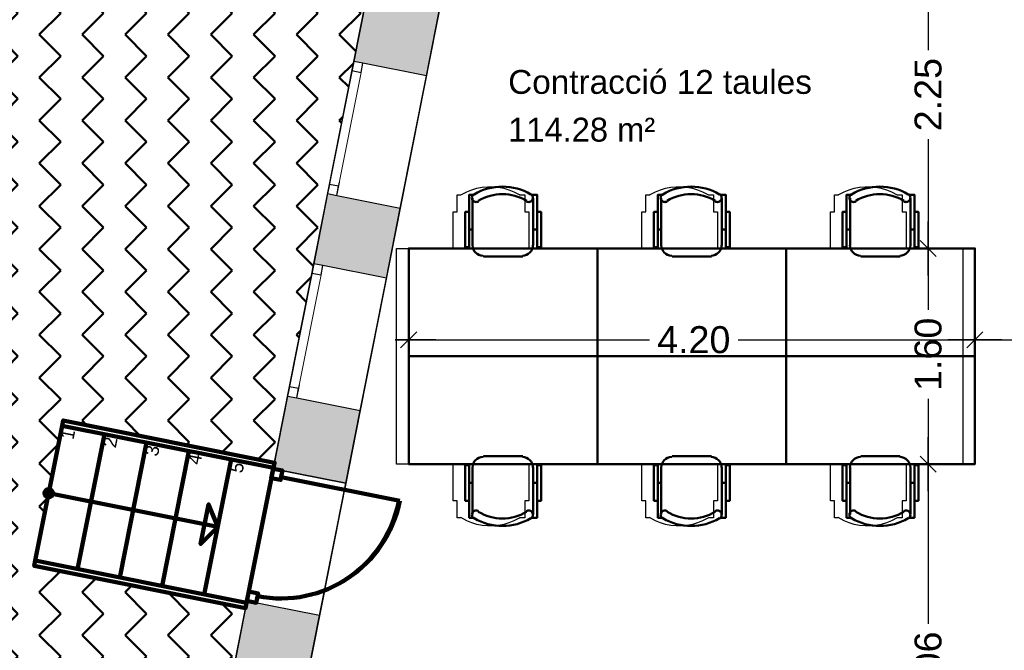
# Model space of a CAD drawing. Header units: metres. Extents: x -1 to 439, y -6 to 33.
# Tile 9 of 29: x 397.12 to 404.44, y 18.18 to 22.86. Entities that reach past the tile are written whole.
import ezdxf

# ---------------------------------------------------------------- set-up
doc = ezdxf.new("R2010")
doc.units = ezdxf.units.M
doc.header["$PDMODE"] = 65
doc.linetypes.add('CONTINUA', pattern=[0])
doc.linetypes.add('PUNKT', pattern=[6.35, 0, -6.35])
for name, color, linetype, lineweight in [('3D P1 MURS EXISTENTS', 7, 'CONTINUA', 25), ('3D P1 MURS NOUS', 7, 'CONTINUA', 25), ('P1 COTES', 7, 'CONTINUA', 25), ('P1 LOCAL', 7, 'CONTINUA', 25), ('P1 MOBLES', 7, 'CONTINUA', 25), ('P1 SUPERFICI LLIURE', 7, 'CONTINUA', 25)]:
    doc.layers.add(name, color=color, linetype=linetype, lineweight=lineweight)
doc.styles.add('ARIAL', font='arial.ttf')
doc.dimstyles.new('DIMSTYLE_4', dxfattribs={"dimtxt": 0.2, "dimasz": 0.2, "dimexe": 0, "dimexo": 1e-06, "dimgap": 0.1, "dimtad": 0, "dimrnd": 0.005, "dimzin": 4, "dimdsep": 46, "dimtxsty": 'ARIAL', "dimblk1": 'ALL_ML_STRICH', "dimblk2": 'ALL_ML_STRICH', "dimsah": 1, "dimcen": 0, "dimse1": 1, "dimse2": 1, "dimclrd": 2, "dimclre": 2, "dimclrt": 2, "dimadec": 0, "dimazin": 0, "dimtfac": 1, "dimtdec": 0, "dimtix": 1, "dimtmove": 2, "dimatfit": 3, "dimfxl": 0, "dimtzin": 0, "dimlwd": 0, "dimlwe": 35, "dimarcsym": 0})

# ---------------------------------------------------------------- blocks, each defined once
blk = doc.blocks.new('OBJETO_COMPLEJO_13')
at = {"layer": 'P1 MOBLES', "color": 202, "linetype": 'CONTINUA', "lineweight": 50, "transparency": 33554687}
for p, q in [((400.4877, 21.1862), (400.4877, 21.5375)), ((400.9364, 21.5375), (400.9364, 21.1862)), ((400.4623, 21.3047), (400.4877, 21.3047)), ((400.9661, 21.3047), (400.9364, 21.3047)), ((400.8602, 21.1057), (400.5681, 21.1057))]:
    blk.add_line(p, q, dxfattribs=at)
for points in [[(400.4969, 21.5673), (400.492, 21.5632), (400.4881, 21.5584), (400.4852, 21.553), (400.4835, 21.5473), (400.4828, 21.5412), (400.4833, 21.5352), (400.4851, 21.5292), (400.488, 21.5235), (400.492, 21.5186), (400.4968, 21.5146), (400.5022, 21.5117), (400.5079, 21.5099), (400.514, 21.5092), (400.52, 21.5097), (400.526, 21.5113), (400.5317, 21.5142)], [(400.8869, 21.5142), (400.8926, 21.5113), (400.8986, 21.5097), (400.9046, 21.5092), (400.9107, 21.5099), (400.9164, 21.5117), (400.9218, 21.5146), (400.9266, 21.5186), (400.9306, 21.5235), (400.9335, 21.5292), (400.9353, 21.5352), (400.9358, 21.5412), (400.9352, 21.5473), (400.9334, 21.553), (400.9305, 21.5584), (400.9266, 21.5632), (400.9217, 21.5673)], [(400.4623, 21.4359), (400.4327, 21.4359), (400.4327, 21.1735), (400.4623, 21.1735), (400.4623, 21.5629), (400.5004, 21.5629)], [(400.9661, 21.4359), (400.9957, 21.4359), (400.9957, 21.1735), (400.9661, 21.1735), (400.9661, 21.5629), (400.9237, 21.5629)], [(400.4871, 21.1896), (400.4887, 21.1738), (400.4932, 21.1591), (400.5004, 21.1458), (400.51, 21.1342), (400.5216, 21.1246), (400.5349, 21.1174), (400.5496, 21.1129), (400.5654, 21.1113)], [(400.8575, 21.1113), (400.8733, 21.1129), (400.888, 21.1174), (400.9013, 21.1246), (400.9128, 21.1342), (400.9224, 21.1458), (400.9296, 21.1591), (400.9342, 21.1738), (400.9358, 21.1896)]]:
    blk.add_lwpolyline(points, dxfattribs=at)
blk.add_lwpolyline([(401.4148, 20.3649), (400.0136, 20.3649), (400.0136, 21.165), (401.4148, 21.165), (401.4148, 20.3649)], close=True, dxfattribs=at)
for centre, radius, start, end in [((400.7094, 21.2068), 0.4167, 59.57383, 120.44578), ((400.7094, 21.228), 0.3405, 58.2581, 121.76492)]:
    blk.add_arc(centre, radius, start, end, dxfattribs=at)
blk = doc.blocks.new('OBJETO_COMPLEJO_14')
at = {"layer": 'P1 MOBLES', "color": 202, "linetype": 'CONTINUA', "lineweight": 50, "transparency": 33554687}
for p, q in [((400.8602, 19.6241), (400.5681, 19.6241)), ((400.4877, 19.5437), (400.4877, 19.1923)), ((400.9364, 19.1923), (400.9364, 19.5437)), ((400.4623, 19.4252), (400.4877, 19.4252)), ((400.9661, 19.4252), (400.9364, 19.4252))]:
    blk.add_line(p, q, dxfattribs=at)
blk.add_lwpolyline([(401.4148, 20.3649), (400.0136, 20.3649), (400.0136, 19.5649), (401.4148, 19.5649), (401.4148, 20.3649)], close=True, dxfattribs=at)
for points in [[(400.4871, 19.5403), (400.4887, 19.5561), (400.4932, 19.5708), (400.5004, 19.5841), (400.51, 19.5957), (400.5216, 19.6052), (400.5349, 19.6124), (400.5496, 19.617), (400.5654, 19.6186)], [(400.8575, 19.6186), (400.8733, 19.617), (400.888, 19.6124), (400.9013, 19.6052), (400.9128, 19.5957), (400.9224, 19.5841), (400.9296, 19.5708), (400.9342, 19.5561), (400.9358, 19.5403)], [(400.4623, 19.2939), (400.4327, 19.2939), (400.4327, 19.5564), (400.4623, 19.5564), (400.4623, 19.1669), (400.5004, 19.1669)], [(400.9661, 19.2939), (400.9957, 19.2939), (400.9957, 19.5564), (400.9661, 19.5564), (400.9661, 19.1669), (400.9237, 19.1669)], [(400.4969, 19.1625), (400.492, 19.1666), (400.4881, 19.1714), (400.4852, 19.1768), (400.4835, 19.1826), (400.4828, 19.1886), (400.4833, 19.1947), (400.4851, 19.2007), (400.488, 19.2063), (400.492, 19.2113), (400.4968, 19.2152), (400.5022, 19.2181), (400.5079, 19.22), (400.514, 19.2207), (400.52, 19.2202), (400.526, 19.2185), (400.5317, 19.2156)], [(400.8869, 19.2156), (400.8926, 19.2185), (400.8986, 19.2202), (400.9046, 19.2207), (400.9107, 19.22), (400.9164, 19.2181), (400.9218, 19.2152), (400.9266, 19.2113), (400.9306, 19.2063), (400.9335, 19.2007), (400.9353, 19.1947), (400.9358, 19.1886), (400.9352, 19.1826), (400.9334, 19.1768), (400.9305, 19.1714), (400.9266, 19.1666), (400.9217, 19.1625)]]:
    blk.add_lwpolyline(points, dxfattribs=at)
for centre, radius, start, end in [((400.7094, 19.5231), 0.4167, 239.55422, 300.42617), ((400.7094, 19.5019), 0.3405, 238.23508, 301.7419)]:
    blk.add_arc(centre, radius, start, end, dxfattribs=at)
blk = doc.blocks.new('OBJETO_COMPLEJO_15')
at = {"layer": 'P1 MOBLES', "color": 202, "linetype": 'CONTINUA', "lineweight": 50, "transparency": 33554687}
for p, q in [((401.8889, 21.1862), (401.8889, 21.5375)), ((402.3376, 21.5375), (402.3376, 21.1862)), ((401.8635, 21.3047), (401.8889, 21.3047)), ((402.3672, 21.3047), (402.3376, 21.3047)), ((402.2614, 21.1057), (401.9693, 21.1057))]:
    blk.add_line(p, q, dxfattribs=at)
for points in [[(401.8981, 21.5673), (401.8932, 21.5632), (401.8892, 21.5584), (401.8864, 21.553), (401.8846, 21.5473), (401.884, 21.5412), (401.8845, 21.5352), (401.8862, 21.5292), (401.8892, 21.5235), (401.8932, 21.5186), (401.898, 21.5146), (401.9034, 21.5117), (401.9091, 21.5099), (401.9151, 21.5092), (401.9212, 21.5097), (401.9272, 21.5113), (401.9329, 21.5142)], [(402.2881, 21.5142), (402.2938, 21.5113), (402.2997, 21.5097), (402.3058, 21.5092), (402.3118, 21.5099), (402.3176, 21.5117), (402.323, 21.5146), (402.3278, 21.5186), (402.3318, 21.5235), (402.3347, 21.5292), (402.3364, 21.5352), (402.337, 21.5412), (402.3363, 21.5473), (402.3346, 21.553), (402.3317, 21.5584), (402.3278, 21.5632), (402.3229, 21.5673)], [(401.8635, 21.4359), (401.8339, 21.4359), (401.8339, 21.1735), (401.8635, 21.1735), (401.8635, 21.5629), (401.9016, 21.5629)], [(402.3672, 21.4359), (402.3969, 21.4359), (402.3969, 21.1735), (402.3672, 21.1735), (402.3672, 21.5629), (402.3249, 21.5629)], [(401.8882, 21.1896), (401.8898, 21.1738), (401.8944, 21.1591), (401.9016, 21.1458), (401.9112, 21.1342), (401.9228, 21.1246), (401.9361, 21.1174), (401.9508, 21.1129), (401.9666, 21.1113)], [(402.2587, 21.1113), (402.2744, 21.1129), (402.2891, 21.1174), (402.3024, 21.1246), (402.314, 21.1342), (402.3236, 21.1458), (402.3308, 21.1591), (402.3354, 21.1738), (402.337, 21.1896)]]:
    blk.add_lwpolyline(points, dxfattribs=at)
blk.add_lwpolyline([(402.8159, 20.3649), (401.4148, 20.3649), (401.4148, 21.165), (402.8159, 21.165), (402.8159, 20.3649)], close=True, dxfattribs=at)
for centre, radius, start, end in [((402.1106, 21.2068), 0.4167, 59.57383, 120.44578), ((402.1106, 21.228), 0.3405, 58.2581, 121.76492)]:
    blk.add_arc(centre, radius, start, end, dxfattribs=at)
blk = doc.blocks.new('OBJETO_COMPLEJO_16')
at = {"layer": 'P1 MOBLES', "color": 202, "linetype": 'CONTINUA', "lineweight": 50, "transparency": 33554687}
for p, q in [((402.2614, 19.6241), (401.9693, 19.6241)), ((401.8889, 19.5437), (401.8889, 19.1923)), ((402.3376, 19.1923), (402.3376, 19.5437)), ((401.8635, 19.4252), (401.8889, 19.4252)), ((402.3672, 19.4252), (402.3376, 19.4252))]:
    blk.add_line(p, q, dxfattribs=at)
blk.add_lwpolyline([(402.8159, 20.3649), (401.4148, 20.3649), (401.4148, 19.5649), (402.8159, 19.5649), (402.8159, 20.3649)], close=True, dxfattribs=at)
for points in [[(401.8882, 19.5403), (401.8898, 19.5561), (401.8944, 19.5708), (401.9016, 19.5841), (401.9112, 19.5957), (401.9228, 19.6052), (401.9361, 19.6124), (401.9508, 19.617), (401.9666, 19.6186)], [(402.2587, 19.6186), (402.2744, 19.617), (402.2891, 19.6124), (402.3024, 19.6052), (402.314, 19.5957), (402.3236, 19.5841), (402.3308, 19.5708), (402.3354, 19.5561), (402.337, 19.5403)], [(401.8635, 19.2939), (401.8339, 19.2939), (401.8339, 19.5564), (401.8635, 19.5564), (401.8635, 19.1669), (401.9016, 19.1669)], [(402.3672, 19.2939), (402.3969, 19.2939), (402.3969, 19.5564), (402.3672, 19.5564), (402.3672, 19.1669), (402.3249, 19.1669)], [(401.8981, 19.1625), (401.8932, 19.1666), (401.8892, 19.1714), (401.8864, 19.1768), (401.8846, 19.1826), (401.884, 19.1886), (401.8845, 19.1947), (401.8862, 19.2007), (401.8892, 19.2063), (401.8932, 19.2113), (401.898, 19.2152), (401.9034, 19.2181), (401.9091, 19.22), (401.9151, 19.2207), (401.9212, 19.2202), (401.9272, 19.2185), (401.9329, 19.2156)], [(402.2881, 19.2156), (402.2938, 19.2185), (402.2997, 19.2202), (402.3058, 19.2207), (402.3118, 19.22), (402.3176, 19.2181), (402.323, 19.2152), (402.3278, 19.2113), (402.3318, 19.2063), (402.3347, 19.2007), (402.3364, 19.1947), (402.337, 19.1886), (402.3363, 19.1826), (402.3346, 19.1768), (402.3317, 19.1714), (402.3278, 19.1666), (402.3229, 19.1625)]]:
    blk.add_lwpolyline(points, dxfattribs=at)
for centre, radius, start, end in [((402.1106, 19.5231), 0.4167, 239.55422, 300.42617), ((402.1106, 19.5019), 0.3405, 238.23508, 301.7419)]:
    blk.add_arc(centre, radius, start, end, dxfattribs=at)
blk = doc.blocks.new('OBJETO_COMPLEJO_17')
at = {"layer": 'P1 MOBLES', "color": 202, "linetype": 'CONTINUA', "lineweight": 50, "transparency": 33554687}
for p, q in [((403.2901, 21.1862), (403.2901, 21.5375)), ((403.7388, 21.5375), (403.7388, 21.1862)), ((403.2647, 21.3047), (403.2901, 21.3047)), ((403.7684, 21.3047), (403.7388, 21.3047)), ((403.6626, 21.1057), (403.3705, 21.1057))]:
    blk.add_line(p, q, dxfattribs=at)
for points in [[(403.2993, 21.5673), (403.2943, 21.5632), (403.2904, 21.5584), (403.2876, 21.553), (403.2858, 21.5473), (403.2852, 21.5412), (403.2857, 21.5352), (403.2874, 21.5292), (403.2904, 21.5235), (403.2944, 21.5186), (403.2992, 21.5146), (403.3045, 21.5117), (403.3103, 21.5099), (403.3163, 21.5092), (403.3224, 21.5097), (403.3284, 21.5113), (403.3341, 21.5142)], [(403.6893, 21.5142), (403.695, 21.5113), (403.7009, 21.5097), (403.707, 21.5092), (403.713, 21.5099), (403.7188, 21.5117), (403.7242, 21.5146), (403.7289, 21.5186), (403.7329, 21.5235), (403.7359, 21.5292), (403.7376, 21.5352), (403.7381, 21.5412), (403.7375, 21.5473), (403.7358, 21.553), (403.7329, 21.5584), (403.729, 21.5632), (403.7241, 21.5673)], [(403.2647, 21.4359), (403.235, 21.4359), (403.235, 21.1735), (403.2647, 21.1735), (403.2647, 21.5629), (403.3028, 21.5629)], [(403.7684, 21.4359), (403.798, 21.4359), (403.798, 21.1735), (403.7684, 21.1735), (403.7684, 21.5629), (403.7261, 21.5629)], [(403.2894, 21.1896), (403.291, 21.1738), (403.2956, 21.1591), (403.3028, 21.1458), (403.3124, 21.1342), (403.3239, 21.1246), (403.3372, 21.1174), (403.3519, 21.1129), (403.3677, 21.1113)], [(403.6598, 21.1113), (403.6756, 21.1129), (403.6903, 21.1174), (403.7036, 21.1246), (403.7152, 21.1342), (403.7248, 21.1458), (403.732, 21.1591), (403.7366, 21.1738), (403.7381, 21.1896)]]:
    blk.add_lwpolyline(points, dxfattribs=at)
blk.add_lwpolyline([(404.2171, 20.3649), (402.8159, 20.3649), (402.8159, 21.165), (404.2171, 21.165), (404.2171, 20.3649)], close=True, dxfattribs=at)
for centre, radius, start, end in [((403.5117, 21.2068), 0.4167, 59.57383, 120.44578), ((403.5117, 21.228), 0.3405, 58.2581, 121.76492)]:
    blk.add_arc(centre, radius, start, end, dxfattribs=at)
blk = doc.blocks.new('OBJETO_COMPLEJO_18')
at = {"layer": 'P1 MOBLES', "color": 202, "linetype": 'CONTINUA', "lineweight": 50, "transparency": 33554687}
for p, q in [((403.6626, 19.6241), (403.3705, 19.6241)), ((403.2901, 19.5437), (403.2901, 19.1923)), ((403.7388, 19.1923), (403.7388, 19.5437)), ((403.2647, 19.4252), (403.2901, 19.4252)), ((403.7684, 19.4252), (403.7388, 19.4252))]:
    blk.add_line(p, q, dxfattribs=at)
blk.add_lwpolyline([(404.2171, 20.3649), (402.8159, 20.3649), (402.8159, 19.5649), (404.2171, 19.5649), (404.2171, 20.3649)], close=True, dxfattribs=at)
for points in [[(403.2894, 19.5403), (403.291, 19.5561), (403.2956, 19.5708), (403.3028, 19.5841), (403.3124, 19.5957), (403.3239, 19.6052), (403.3372, 19.6124), (403.3519, 19.617), (403.3677, 19.6186)], [(403.6598, 19.6186), (403.6756, 19.617), (403.6903, 19.6124), (403.7036, 19.6052), (403.7152, 19.5957), (403.7248, 19.5841), (403.732, 19.5708), (403.7366, 19.5561), (403.7381, 19.5403)], [(403.2647, 19.2939), (403.235, 19.2939), (403.235, 19.5564), (403.2647, 19.5564), (403.2647, 19.1669), (403.3028, 19.1669)], [(403.7684, 19.2939), (403.798, 19.2939), (403.798, 19.5564), (403.7684, 19.5564), (403.7684, 19.1669), (403.7261, 19.1669)], [(403.2993, 19.1625), (403.2943, 19.1666), (403.2904, 19.1714), (403.2876, 19.1768), (403.2858, 19.1826), (403.2852, 19.1886), (403.2857, 19.1947), (403.2874, 19.2007), (403.2904, 19.2063), (403.2944, 19.2113), (403.2992, 19.2152), (403.3045, 19.2181), (403.3103, 19.22), (403.3163, 19.2207), (403.3224, 19.2202), (403.3284, 19.2185), (403.3341, 19.2156)], [(403.6893, 19.2156), (403.695, 19.2185), (403.7009, 19.2202), (403.707, 19.2207), (403.713, 19.22), (403.7188, 19.2181), (403.7242, 19.2152), (403.7289, 19.2113), (403.7329, 19.2063), (403.7359, 19.2007), (403.7376, 19.1947), (403.7381, 19.1886), (403.7375, 19.1826), (403.7358, 19.1768), (403.7329, 19.1714), (403.729, 19.1666), (403.7241, 19.1625)]]:
    blk.add_lwpolyline(points, dxfattribs=at)
for centre, radius, start, end in [((403.5117, 19.5231), 0.4167, 239.55422, 300.42617), ((403.5117, 19.5019), 0.3405, 238.23508, 301.7419)]:
    blk.add_arc(centre, radius, start, end, dxfattribs=at)
blk = doc.blocks.new('ALL_ML_STRICH')
at = {"color": 0, "linetype": 'ByBlock', "lineweight": -2}
for p, q in [((0, -0.5), (0, 0.5)), ((-1, 0), (0.5, 0)), ((-0.3, -0.3), (0.3, 0.3))]:
    blk.add_line(p, q, dxfattribs=at)
blk = doc.blocks.new('*D99')
at = {"layer": 'DEFPOINTS', "color": 2, "linetype": 'CONTINUA', "lineweight": 35, "transparency": 33554687}
for p in [(403.8706, 23.4195), (404.2122, 23.4195), (404.1266, 21.165)]:
    blk.add_point(p, dxfattribs=at)
at = {"layer": 'P1 COTES', "color": 2, "linetype": 'CONTINUA', "lineweight": -2, "transparency": 33554687}
for p, q in [((403.8706, 23.4195), (403.8706, 22.6359)), ((403.8706, 21.9759), (403.8706, 21.165))]:
    blk.add_line(p, q, dxfattribs=at)
at = {"layer": 'P1 COTES', "color": 2, "linetype": 'CONTINUA', "lineweight": 35, "transparency": 33554687, "xscale": 0.2, "yscale": 0.2, "zscale": 0.2}
for p, rotation in [((403.8706, 23.4195), 90), ((403.8706, 21.165), 270)]:
    blk.add_blockref('ALL_ML_STRICH', p, dxfattribs=dict(at, rotation=rotation))
at = {"layer": 'P1 COTES', "color": 2, "linetype": 'CONTINUA', "lineweight": 35, "transparency": 33554687, "insert": (403.8706, 22.3059), "char_height": 0.2, "width": 0.8, "attachment_point": 5, "rotation": 90, "style": 'ARIAL'}
blk.add_mtext('\\A1;{\\A1;{2.25\\H0.132000;\\S^ ;}}', dxfattribs=at)
blk = doc.blocks.new('*D100')
at = {"layer": 'DEFPOINTS', "color": 2, "linetype": 'CONTINUA', "lineweight": 35, "transparency": 33554687}
for p in [(403.8706, 21.165), (404.1266, 21.165), (404.2171, 19.5649)]:
    blk.add_point(p, dxfattribs=at)
at = {"layer": 'P1 COTES', "color": 2, "linetype": 'CONTINUA', "lineweight": -2, "transparency": 33554687}
for p, q in [((403.8706, 21.165), (403.8706, 20.7097)), ((403.8706, 20.0497), (403.8706, 19.5649))]:
    blk.add_line(p, q, dxfattribs=at)
at = {"layer": 'P1 COTES', "color": 2, "linetype": 'CONTINUA', "lineweight": 35, "transparency": 33554687, "xscale": 0.2, "yscale": 0.2, "zscale": 0.2}
for p, rotation in [((403.8706, 21.165), 90), ((403.8706, 19.5649), 270)]:
    blk.add_blockref('ALL_ML_STRICH', p, dxfattribs=dict(at, rotation=rotation))
at = {"layer": 'P1 COTES', "color": 2, "linetype": 'CONTINUA', "lineweight": 35, "transparency": 33554687, "insert": (403.8706, 20.3797), "char_height": 0.2, "width": 0.8, "attachment_point": 5, "rotation": 90, "style": 'ARIAL'}
blk.add_mtext('\\A1;{\\A1;{1.60\\H0.132000;\\S^ ;}}', dxfattribs=at)
blk = doc.blocks.new('*D101')
at = {"layer": 'DEFPOINTS', "color": 2, "linetype": 'CONTINUA', "lineweight": 35, "transparency": 33554687}
for p in [(403.8706, 19.5649), (404.2171, 19.5649), (403.2669, 16.5095)]:
    blk.add_point(p, dxfattribs=at)
at = {"layer": 'P1 COTES', "color": 2, "linetype": 'CONTINUA', "lineweight": -2, "transparency": 33554687}
for p, q in [((403.8706, 19.5649), (403.8706, 18.3817)), ((403.8706, 17.7217), (403.8706, 16.5095))]:
    blk.add_line(p, q, dxfattribs=at)
at = {"layer": 'P1 COTES', "color": 2, "linetype": 'CONTINUA', "lineweight": 35, "transparency": 33554687, "xscale": 0.2, "yscale": 0.2, "zscale": 0.2}
for p, rotation in [((403.8706, 19.5649), 90), ((403.8706, 16.5095), 270)]:
    blk.add_blockref('ALL_ML_STRICH', p, dxfattribs=dict(at, rotation=rotation))
at = {"layer": 'P1 COTES', "color": 2, "linetype": 'CONTINUA', "lineweight": 35, "transparency": 33554687, "insert": (403.8706, 18.0517), "char_height": 0.2, "width": 0.8, "attachment_point": 5, "rotation": 90, "style": 'ARIAL'}
blk.add_mtext('\\A1;{\\A1;{3.06\\H0.132000;\\S^ ;}}', dxfattribs=at)
blk = doc.blocks.new('*D146')
at = {"layer": 'DEFPOINTS', "color": 2, "linetype": 'CONTINUA', "lineweight": 35, "transparency": 33554687}
for p in [(404.2171, 20.9417), (400.0136, 20.858), (400.0136, 20.4871)]:
    blk.add_point(p, dxfattribs=at)
at = {"layer": 'P1 COTES', "color": 2, "linetype": 'CONTINUA', "lineweight": -2, "transparency": 33554687}
for p, q in [((400.0136, 20.4871), (401.8001, 20.4871)), ((402.4601, 20.4871), (404.2171, 20.4871))]:
    blk.add_line(p, q, dxfattribs=at)
at = {"layer": 'P1 COTES', "color": 2, "linetype": 'CONTINUA', "lineweight": 35, "transparency": 33554687, "xscale": 0.2, "yscale": 0.2, "zscale": 0.2, "rotation": 180}
blk.add_blockref('ALL_ML_STRICH', (400.0136, 20.4871), dxfattribs=at)
at = {"layer": 'P1 COTES', "color": 2, "linetype": 'CONTINUA', "lineweight": 35, "transparency": 33554687, "xscale": 0.2, "yscale": 0.2, "zscale": 0.2}
blk.add_blockref('ALL_ML_STRICH', (404.2171, 20.4871), dxfattribs=at)
at = {"layer": 'P1 COTES', "color": 2, "linetype": 'CONTINUA', "lineweight": 35, "transparency": 33554687, "insert": (402.1301, 20.4871), "char_height": 0.2, "width": 0.8, "attachment_point": 5, "style": 'ARIAL'}
blk.add_mtext('\\A1;{\\A1;{4.20\\H0.132000;\\S^ ;}}', dxfattribs=at)
blk = doc.blocks.new('*D147')
at = {"layer": 'DEFPOINTS', "color": 2, "linetype": 'CONTINUA', "lineweight": 35, "transparency": 33554687}
for p in [(404.2171, 20.9417), (405.4234, 20.7115), (404.2171, 20.4871)]:
    blk.add_point(p, dxfattribs=at)
at = {"layer": 'P1 COTES', "color": 2, "linetype": 'CONTINUA', "lineweight": -2, "transparency": 33554687}
for p, q in [((404.2171, 20.4871), (404.524, 20.4871)), ((405.184, 20.4871), (405.4234, 20.4871))]:
    blk.add_line(p, q, dxfattribs=at)
at = {"layer": 'P1 COTES', "color": 2, "linetype": 'CONTINUA', "lineweight": 35, "transparency": 33554687, "xscale": 0.2, "yscale": 0.2, "zscale": 0.2, "rotation": 180}
blk.add_blockref('ALL_ML_STRICH', (404.2171, 20.4871), dxfattribs=at)
at = {"layer": 'P1 COTES', "color": 2, "linetype": 'CONTINUA', "lineweight": 35, "transparency": 33554687, "xscale": 0.2, "yscale": 0.2, "zscale": 0.2}
blk.add_blockref('ALL_ML_STRICH', (405.4234, 20.4871), dxfattribs=at)
at = {"layer": 'P1 COTES', "color": 2, "linetype": 'CONTINUA', "lineweight": 35, "transparency": 33554687, "insert": (404.854, 20.4871), "char_height": 0.2, "width": 0.8, "attachment_point": 5, "style": 'ARIAL'}
blk.add_mtext('\\A1;{\\A1;{1.21\\H0.132000;\\S^ ;}}', dxfattribs=at)

msp = doc.modelspace()

# ---------------------------------------------------------------- hatches: boundary and pattern name
at = {"layer": '3D P1 MURS EXISTENTS', "linetype": 'CONTINUA', "lineweight": 18, "true_color": 0xa0a0a0, "transparency": 33554687}
for points in [[(399.91622, 24.1222), (399.60526, 22.55271), (400.14478, 22.44581), (400.45573, 24.01531)], [(399.30773, 21.05095), (399.84724, 20.94406), (399.95043, 21.46488), (399.41092, 21.57177)], [(399.65289, 19.96312), (399.11338, 20.07002), (399.00649, 19.5305), (399.546, 19.42361)], [(398.81214, 18.54957), (398.50384, 16.99351), (399.04336, 16.88662), (399.35165, 18.44268)]]:
    msp.add_hatch(color=253, dxfattribs=at).paths.add_polyline_path(points)
at = {"layer": 'P1 MOBLES', "linetype": 'CONTINUA', "lineweight": 50, "transparency": 33554687}
h = msp.add_hatch(dxfattribs=at)
h.set_pattern_fill('TRAMA', color=202, scale=0.225, angle=135, style=0, pattern_type=2)
h.set_pattern_definition([(135, (-0.6364, 6e-17), (-0.31819805, 2e-17), [0.225, -0.225]), (225, (-0.6364, 6e-17), (-5e-17, -0.31819805), [0.225, -0.225])])
h.paths.add_polyline_path([(400.42339, 26.68205), (400.69412, 28.04847), (394.43978, 28.04847), (394.43978, 13.21946), (397.75611, 13.21946), (398.80176, 18.49717), (397.23227, 18.80813), (397.44605, 19.88716), (399.01554, 19.5762), (400.20961, 25.60303), (398.64012, 25.91398), (398.8539, 26.99301)], flags=0)

# ---------------------------------------------------------------- linework, layer by layer
at = {"layer": '3D P1 MURS EXISTENTS', "color": 7, "linetype": 'CONTINUA', "lineweight": 25, "transparency": 33554687}
for p, q in [((399.91622, 24.1222), (399.60526, 22.55271)), ((400.14478, 22.44581), (400.45573, 24.01531)), ((399.60526, 22.55271), (399.41092, 21.57177)), ((399.67393, 22.5391), (399.60526, 22.55271)), ((400.14478, 22.44581), (399.67393, 22.5391)), ((399.95043, 21.46488), (400.14478, 22.44581)), ((399.41092, 21.57177), (399.30773, 21.05095)), ((399.41092, 21.57177), (399.47958, 21.55817)), ((399.47958, 21.55817), (399.95043, 21.46488)), ((399.84724, 20.94406), (399.95043, 21.46488)), ((399.30773, 21.05095), (399.11338, 20.07002)), ((399.37639, 21.03734), (399.30773, 21.05095)), ((399.84724, 20.94406), (399.37639, 21.03734)), ((399.65289, 19.96312), (399.84724, 20.94406)), ((399.11338, 20.07002), (399.00649, 19.5305)), ((399.11338, 20.07002), (399.18204, 20.05641)), ((399.18204, 20.05641), (399.65289, 19.96312)), ((399.546, 19.42361), (399.65289, 19.96312)), ((399.00649, 19.5305), (399.546, 19.42361)), ((398.81214, 18.54957), (398.50384, 16.99351)), ((399.35165, 18.44268), (398.81214, 18.54957)), ((399.04336, 16.88662), (399.35165, 18.44268))]:
    msp.add_line(p, q, dxfattribs=at)
at = {"layer": '3D P1 MURS EXISTENTS', "color": 7, "linetype": 'PUNKT', "lineweight": 25, "transparency": 33554687}
for p, q in [((399.60526, 22.55271), (399.41092, 21.57177)), ((399.47958, 21.55817), (399.67393, 22.5391)), ((399.67393, 22.5391), (399.60526, 22.55271)), ((399.41092, 21.57177), (399.47958, 21.55817)), ((399.30773, 21.05095), (399.11338, 20.07002)), ((399.18204, 20.05641), (399.37639, 21.03734)), ((399.37639, 21.03734), (399.30773, 21.05095)), ((399.11338, 20.07002), (399.18204, 20.05641))]:
    msp.add_line(p, q, dxfattribs=at)
at = {"layer": '3D P1 MURS EXISTENTS', "color": 7, "linetype": 'CONTINUA', "lineweight": 25, "transparency": 33554687}
for points in [[(399.60526, 22.55271), (399.59166, 22.48404), (399.66032, 22.47044), (399.67393, 22.5391), (399.60526, 22.55271)], [(399.42452, 21.64044), (399.41092, 21.57177), (399.47958, 21.55817), (399.49319, 21.62683), (399.42452, 21.64044)], [(399.30773, 21.05095), (399.29412, 20.98228), (399.36279, 20.96868), (399.37639, 21.03734), (399.30773, 21.05095)], [(399.12698, 20.13868), (399.11338, 20.07002), (399.18204, 20.05641), (399.19565, 20.12508), (399.12698, 20.13868)]]:
    msp.add_lwpolyline(points, close=True, dxfattribs=at)
at = {"layer": '3D P1 MURS EXISTENTS', "color": 40, "linetype": 'CONTINUA', "lineweight": 18, "transparency": 33554687}
for points in [[(399.59166, 22.48404), (399.42452, 21.64044), (399.49319, 21.62683), (399.66032, 22.47044), (399.59166, 22.48404)], [(399.29412, 20.98228), (399.12698, 20.13868), (399.19565, 20.12508), (399.36279, 20.96868), (399.29412, 20.98228)]]:
    msp.add_lwpolyline(points, close=True, dxfattribs=at)
at = {"layer": '3D P1 MURS NOUS', "color": 240, "linetype": 'CONTINUA', "lineweight": 140, "transparency": 33554687}
for p, q in [((397.44001, 19.84967), (397.24049, 18.84937)), ((397.75383, 19.78707), (397.55431, 18.78678)), ((398.06765, 19.72448), (397.86813, 18.72418)), ((398.38147, 19.66189), (398.18195, 18.66159)), ((398.69528, 19.59929), (398.49576, 18.599)), ((399.06543, 19.46785), (399.94733, 19.29313)), ((397.34025, 19.34952), (398.59552, 19.09914))]:
    msp.add_line(p, q, dxfattribs=at)
at = {"layer": '3D P1 MURS NOUS', "color": 7, "linetype": 'CONTINUA', "lineweight": 25, "transparency": 33554687}
for p, q in [((399.546, 19.42361), (399.00649, 19.5305)), ((399.35165, 18.44268), (399.546, 19.42361))]:
    msp.add_line(p, q, dxfattribs=at)
at = {"layer": '3D P1 MURS NOUS', "color": 240, "linetype": 'CONTINUA', "lineweight": 140, "transparency": 33554687}
for points in [[(397.44001, 19.84967), (399.0091, 19.5367), (399.01693, 19.57592), (397.44783, 19.8889), (397.44001, 19.84967)], [(397.44001, 19.84967), (399.0091, 19.5367), (398.80958, 18.5364), (397.24049, 18.84937), (397.44001, 19.84967)], [(398.99288, 19.46184), (399.00649, 19.5305), (399.07515, 19.5169), (399.06155, 19.44823), (398.99288, 19.46184)], [(398.59552, 19.09914), (398.5268, 19.26581), (398.46811, 18.9716), (398.59552, 19.09914)], [(397.24049, 18.84937), (398.80958, 18.5364), (398.80176, 18.49717), (397.23267, 18.81015), (397.24049, 18.84937)], [(398.81233, 18.55051), (398.82593, 18.61918), (398.8946, 18.60558), (398.88099, 18.53691), (398.81233, 18.55051)]]:
    msp.add_lwpolyline(points, close=True, dxfattribs=at)
msp.add_circle((397.34025, 19.34952), 0.03, dxfattribs=at)
msp.add_arc((399.06543, 19.46785), 0.89904, 258.793356, 348.793356, dxfattribs=at)
at = {"layer": 'P1 LOCAL', "color": 7, "linetype": 'CONTINUA', "lineweight": 25, "transparency": 33554687}
for p, q in [((397.7603, 13.24061), (400.70002, 28.07825)), ((400.33768, 23.41946), (399.06483, 16.995))]:
    msp.add_line(p, q, dxfattribs=at)
at = {"layer": 'P1 SUPERFICI LLIURE', "color": 7, "linetype": 'CONTINUA', "lineweight": 25, "transparency": 33554687}
for p, q in [((400.33768, 23.41946), (399.65289, 19.96312)), ((400.40023, 21.56181), (400.44388, 21.5847)), ((400.44388, 21.5847), (400.48114, 21.59987)), ((400.48114, 21.59987), (400.51969, 21.61137)), ((400.51969, 21.61137), (400.55916, 21.6191)), ((400.55916, 21.6191), (400.5992, 21.62298)), ((400.5992, 21.62298), (400.63943, 21.62299)), ((400.63943, 21.62299), (400.67947, 21.61912)), ((400.67947, 21.61912), (400.71896, 21.6114)), ((400.71896, 21.6114), (400.75751, 21.59992)), ((400.75751, 21.59992), (400.79477, 21.58476)), ((400.79477, 21.58476), (400.83805, 21.56208)), ((401.80141, 21.56181), (401.84506, 21.5847)), ((401.84506, 21.5847), (401.88232, 21.59987)), ((401.88232, 21.59987), (401.92087, 21.61137)), ((401.92087, 21.61137), (401.96034, 21.6191)), ((401.96034, 21.6191), (402.00038, 21.62298)), ((402.00038, 21.62298), (402.04061, 21.62299)), ((402.04061, 21.62299), (402.08065, 21.61912)), ((402.08065, 21.61912), (402.12013, 21.6114)), ((402.12013, 21.6114), (402.15869, 21.59992)), ((402.15869, 21.59992), (402.19595, 21.58476)), ((402.19595, 21.58476), (402.23923, 21.56208)), ((403.20259, 21.56181), (403.24623, 21.5847)), ((403.24623, 21.5847), (403.2835, 21.59987)), ((403.2835, 21.59987), (403.32204, 21.61137)), ((403.32204, 21.61137), (403.36152, 21.6191)), ((403.36152, 21.6191), (403.40156, 21.62298)), ((403.40156, 21.62298), (403.44179, 21.62299)), ((403.44179, 21.62299), (403.48183, 21.61912)), ((403.48183, 21.61912), (403.52131, 21.6114)), ((403.52131, 21.6114), (403.55987, 21.59992)), ((403.55987, 21.59992), (403.59713, 21.58476)), ((403.59713, 21.58476), (403.64041, 21.56208)), ((400.37231, 21.43592), (400.37231, 21.56292)), ((400.37231, 21.56292), (400.40157, 21.56292)), ((400.40157, 21.56292), (400.40023, 21.56181)), ((400.83805, 21.56208), (400.83704, 21.56292)), ((400.83704, 21.56292), (400.87605, 21.56292)), ((400.87605, 21.56292), (400.87605, 21.43592)), ((401.77349, 21.43592), (401.77349, 21.56292)), ((401.77349, 21.56292), (401.80275, 21.56292)), ((401.80275, 21.56292), (401.80141, 21.56181)), ((402.23923, 21.56208), (402.23822, 21.56292)), ((402.23822, 21.56292), (402.27723, 21.56292)), ((402.27723, 21.56292), (402.27723, 21.43592)), ((403.17466, 21.43592), (403.17466, 21.56292)), ((403.17466, 21.56292), (403.20393, 21.56292)), ((403.20393, 21.56292), (403.20259, 21.56181)), ((403.64041, 21.56208), (403.6394, 21.56292)), ((403.6394, 21.56292), (403.67841, 21.56292)), ((403.67841, 21.56292), (403.67841, 21.43592)), ((400.34267, 21.165), (400.34267, 21.43592)), ((400.34267, 21.43592), (400.37231, 21.43592)), ((400.87605, 21.43592), (400.90569, 21.43592)), ((400.90569, 21.43592), (400.90569, 21.165)), ((401.74385, 21.165), (401.74385, 21.43592)), ((401.74385, 21.43592), (401.77349, 21.43592)), ((402.27723, 21.43592), (402.30686, 21.43592)), ((402.30686, 21.43592), (402.30686, 21.165)), ((403.14503, 21.165), (403.14503, 21.43592)), ((403.14503, 21.43592), (403.17466, 21.43592)), ((403.67841, 21.43592), (403.70804, 21.43592)), ((403.70804, 21.43592), (403.70804, 21.165)), ((399.92359, 19.56486), (399.92359, 21.165)), ((399.92359, 21.165), (400.34267, 21.165)), ((400.90569, 21.165), (401.74385, 21.165)), ((402.30686, 21.165), (403.14503, 21.165)), ((403.70804, 21.165), (404.12713, 21.165)), ((404.12713, 21.165), (404.12713, 19.56486)), ((399.65282, 19.96274), (399.53562, 19.37121)), ((399.65289, 19.96312), (399.65282, 19.96274)), ((400.34267, 19.56486), (399.92359, 19.56486)), ((400.34267, 19.29394), (400.34267, 19.56486)), ((401.74385, 19.56486), (400.90569, 19.56486)), ((400.90569, 19.56486), (400.90569, 19.29394)), ((401.74385, 19.29394), (401.74385, 19.56486)), ((403.14503, 19.56486), (402.30686, 19.56486)), ((402.30686, 19.56486), (402.30686, 19.29394)), ((403.14503, 19.29394), (403.14503, 19.56486)), ((404.12713, 19.56486), (403.70804, 19.56486)), ((403.70804, 19.56486), (403.70804, 19.29394)), ((399.53562, 19.37121), (399.92799, 19.29348)), ((399.91688, 19.24471), (399.90391, 19.19905)), ((399.91695, 19.24469), (399.91688, 19.24471)), ((399.92799, 19.29348), (399.91695, 19.24469)), ((400.37231, 19.29394), (400.34267, 19.29394)), ((400.37231, 19.16694), (400.37231, 19.29394)), ((400.90569, 19.29394), (400.87605, 19.29394)), ((400.87605, 19.29394), (400.87605, 19.16694)), ((401.77349, 19.29394), (401.74385, 19.29394)), ((401.77349, 19.16694), (401.77349, 19.29394)), ((402.30686, 19.29394), (402.27723, 19.29394)), ((402.27723, 19.29394), (402.27723, 19.16694)), ((403.17466, 19.29394), (403.14503, 19.29394)), ((403.17466, 19.16694), (403.17466, 19.29394)), ((403.70804, 19.29394), (403.67841, 19.29394)), ((403.67841, 19.29394), (403.67841, 19.16694)), ((399.90391, 19.19905), (399.88806, 19.15295)), ((400.40157, 19.16694), (400.37231, 19.16694)), ((400.44388, 19.14516), (400.40023, 19.16805)), ((400.40023, 19.16805), (400.40157, 19.16694)), ((400.83805, 19.16778), (400.79477, 19.1451)), ((400.83704, 19.16694), (400.83805, 19.16778)), ((400.87605, 19.16694), (400.83704, 19.16694)), ((401.80275, 19.16694), (401.77349, 19.16694)), ((401.84506, 19.14516), (401.80141, 19.16805)), ((401.80141, 19.16805), (401.80275, 19.16694)), ((402.23923, 19.16778), (402.19595, 19.1451)), ((402.23822, 19.16694), (402.23923, 19.16778)), ((402.27723, 19.16694), (402.23822, 19.16694)), ((403.20393, 19.16694), (403.17466, 19.16694)), ((403.24623, 19.14516), (403.20259, 19.16805)), ((403.20259, 19.16805), (403.20393, 19.16694)), ((403.64041, 19.16778), (403.59713, 19.1451)), ((403.6394, 19.16694), (403.64041, 19.16778)), ((403.67841, 19.16694), (403.6394, 19.16694)), ((399.86975, 19.10778), (399.84902, 19.06367)), ((399.88806, 19.15295), (399.86975, 19.10778)), ((400.48114, 19.12999), (400.44388, 19.14516)), ((400.51969, 19.11849), (400.48114, 19.12999)), ((400.55916, 19.11076), (400.51969, 19.11849)), ((400.5992, 19.10688), (400.55916, 19.11076)), ((400.63943, 19.10687), (400.5992, 19.10688)), ((400.67947, 19.11074), (400.63943, 19.10687)), ((400.71896, 19.11846), (400.67947, 19.11074)), ((400.75751, 19.12994), (400.71896, 19.11846)), ((400.79477, 19.1451), (400.75751, 19.12994)), ((401.88232, 19.12999), (401.84506, 19.14516)), ((401.92087, 19.11849), (401.88232, 19.12999)), ((401.96034, 19.11076), (401.92087, 19.11849)), ((402.00038, 19.10688), (401.96034, 19.11076)), ((402.04061, 19.10687), (402.00038, 19.10688)), ((402.08065, 19.11074), (402.04061, 19.10687)), ((402.12013, 19.11846), (402.08065, 19.11074)), ((402.15869, 19.12994), (402.12013, 19.11846)), ((402.19595, 19.1451), (402.15869, 19.12994)), ((403.2835, 19.12999), (403.24623, 19.14516)), ((403.32204, 19.11849), (403.2835, 19.12999)), ((403.36152, 19.11076), (403.32204, 19.11849)), ((403.40156, 19.10688), (403.36152, 19.11076)), ((403.44179, 19.10687), (403.40156, 19.10688)), ((403.48183, 19.11074), (403.44179, 19.10687)), ((403.52131, 19.11846), (403.48183, 19.11074)), ((403.55987, 19.12994), (403.52131, 19.11846)), ((403.59713, 19.1451), (403.55987, 19.12994)), ((399.82593, 19.02074), (399.80055, 18.97913)), ((399.84902, 19.06367), (399.82593, 19.02074)), ((399.77295, 18.93895), (399.74322, 18.90032)), ((399.80055, 18.97913), (399.77295, 18.93895)), ((399.71144, 18.86336), (399.67771, 18.82818)), ((399.74322, 18.90032), (399.71144, 18.86336)), ((399.64212, 18.79487), (399.60478, 18.76354)), ((399.67771, 18.82818), (399.64212, 18.79487)), ((399.5658, 18.73427), (399.52529, 18.70716)), ((399.60478, 18.76354), (399.5658, 18.73427)), ((399.44018, 18.65971), (399.39014, 18.63693)), ((399.48338, 18.68229), (399.44018, 18.65971)), ((399.52529, 18.70716), (399.48338, 18.68229)), ((399.39014, 18.63693), (399.06483, 16.995))]:
    msp.add_line(p, q, dxfattribs=at)

# ---------------------------------------------------------------- block references
at = {"layer": 'P1 MOBLES', "color": 202, "linetype": 'CONTINUA', "lineweight": 50, "transparency": 33554687}
for name in ['OBJETO_COMPLEJO_13', 'OBJETO_COMPLEJO_15', 'OBJETO_COMPLEJO_17', 'OBJETO_COMPLEJO_14', 'OBJETO_COMPLEJO_16', 'OBJETO_COMPLEJO_18']:
    msp.add_blockref(name, (0, 0), dxfattribs=at)

# ---------------------------------------------------------------- texts
at = {"layer": '3D P1 MURS NOUS', "color": 240, "linetype": 'CONTINUA', "lineweight": 140, "transparency": 33554687, "char_height": 0.1, "attachment_point": 7, "rotation": 78.71977, "style": 'ARIAL'}
for s, insert, width in [('\\W0.90;1', (397.52407, 19.74283), 0.1234381), ('\\W0.99;2', (397.83789, 19.68023), 0.1277893), ('\\W0.99;3', (398.15171, 19.61764), 0.1277893), ('\\W0.99;4', (398.46552, 19.55505), 0.1277893), ('\\W0.99;5', (398.77934, 19.49245), 0.1277893)]:
    msp.add_mtext(s, dxfattribs=dict(at, insert=insert, width=width))
at = {"layer": 'P1 LOCAL', "color": 7, "linetype": 'CONTINUA', "lineweight": 25, "transparency": 33554687, "char_height": 0.1770789, "attachment_point": 7, "style": 'ARIAL'}
for s, insert, width in [('\\W1.00;Contracció 12 taules', (400.75202, 22.30918), 2.3549644), ('\\W0.98;114.28 m²', (400.75202, 21.95502), 1.2051539)]:
    msp.add_mtext(s, dxfattribs=dict(at, insert=insert, width=width))

# ---------------------------------------------------------------- dimensions: what is measured, and where the dimension line sits
at = {"layer": 'P1 COTES', "color": 2, "linetype": 'CONTINUA', "lineweight": 35, "transparency": 33554687}
for base, p1, p2, picture, middle in [((403.87057, 21.165), (404.21223, 23.41946), (404.12656, 21.165), '*D99', (403.87057, 22.30593)), ((403.87057, 19.56486), (404.12656, 21.165), (404.21713, 19.56486), '*D100', (403.87057, 20.37972)), ((403.87057, 16.50946), (404.21713, 19.56486), (403.26687, 16.50946), '*D101', (403.87057, 18.05168))]:
    dim = msp.add_linear_dim(base=base, p1=p1, p2=p2, angle=270, dimstyle='DIMSTYLE_4', override={"dimpost": '<>', "dimclrd": 2, "dimclre": 2, "dimclrt": 2, "dimlwd": 0, "dimlwe": 35}, dxfattribs=at)
    dim.commit()
    dim.dimension.update_dxf_attribs({"geometry": picture, "text_midpoint": middle, "dimtype": 160})
for base, p1, p2, picture, middle in [((404.21713, 20.48708), (400.01359, 20.85798), (404.21713, 20.94175), '*D146', (402.13015, 20.48708)), ((405.42345, 20.48708), (404.21713, 20.94175), (405.42345, 20.71151), '*D147', (404.85404, 20.48708))]:
    dim = msp.add_linear_dim(base=base, p1=p1, p2=p2, dimstyle='DIMSTYLE_4', override={"dimpost": '<>', "dimclrd": 2, "dimclre": 2, "dimclrt": 2, "dimlwd": 0, "dimlwe": 35}, dxfattribs=at)
    dim.commit()
    dim.dimension.update_dxf_attribs({"geometry": picture, "text_midpoint": middle, "dimtype": 160})

doc.saveas('drawing.dxf')
